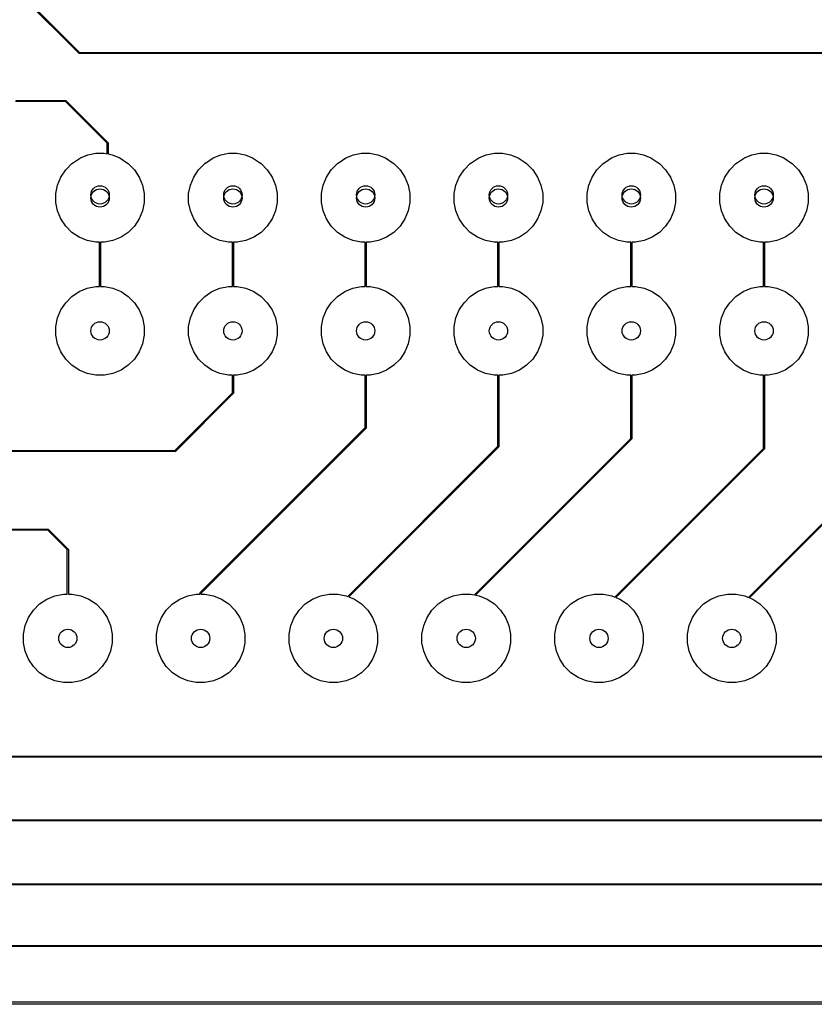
# Model space of a CAD drawing. Extents: x 122.6 to 194.2, y -146.1 to -73.8.
# Tile 4 of 11: x 149.7 to 164.9, y -146.1 to -127.3. Entities that reach past the tile are written whole.
import ezdxf

# ---------------------------------------------------------------- set-up
doc = ezdxf.new("R2010")
doc.units = 0
doc.layers.add('BLACK', color=7, linetype='CONTINUOUS')

msp = doc.modelspace()

# ---------------------------------------------------------------- linework, layer by layer
at = {"layer": 'BLACK', "linetype": 'CONTINUOUS'}
for p, q in [((150.877929, -127.947071), (148.727929, -125.797071)), ((148.745, -125.785858), (150.889142, -127.93)), ((150.881173, -127.949239), (150.877929, -127.947071)), ((150.885, -127.95), (150.881173, -127.949239)), ((169.170858, -127.95), (150.885, -127.95)), ((150.889142, -127.93), (169.175, -127.93)), ((150.620858, -128.87), (149.665, -128.87)), ((149.669142, -128.85), (150.625, -128.85)), ((151.415, -129.664142), (150.620858, -128.87)), ((150.625, -128.85), (150.628827, -128.850761)), ((150.628827, -128.850761), (150.632071, -128.852929)), ((150.632071, -128.852929), (151.432071, -129.652929)), ((151.415, -129.867061), (151.415, -129.664142)), ((151.432071, -129.652929), (151.434239, -129.656173)), ((151.434239, -129.656173), (151.435, -129.66)), ((151.435, -129.66), (151.435, -129.871039)), ((151.049982, -129.886841), (151.203796, -129.856245)), ((151.203796, -129.856245), (151.360624, -129.856245)), ((151.360624, -129.856245), (151.415, -129.867061)), ((153.589982, -129.886841), (153.743796, -129.856245)), ((153.743796, -129.856245), (153.900624, -129.856245)), ((153.900624, -129.856245), (154.054438, -129.886841)), ((156.129982, -129.886841), (156.283796, -129.856245)), ((156.283796, -129.856245), (156.440624, -129.856245)), ((156.440624, -129.856245), (156.594438, -129.886841)), ((158.669982, -129.886841), (158.823796, -129.856245)), ((158.823796, -129.856245), (158.980624, -129.856245)), ((158.980624, -129.856245), (159.134438, -129.886841)), ((161.209982, -129.886841), (161.363796, -129.856245)), ((161.363796, -129.856245), (161.520624, -129.856245)), ((161.520624, -129.856245), (161.674438, -129.886841)), ((163.749982, -129.886841), (163.903796, -129.856245)), ((163.903796, -129.856245), (164.060624, -129.856245)), ((164.060624, -129.856245), (164.214438, -129.886841)), ((150.742976, -130.055334), (150.774227, -130.034452)), ((150.774227, -130.034452), (150.774695, -130.033985)), ((150.774695, -130.033985), (150.905093, -129.946856)), ((150.905093, -129.946856), (151.049982, -129.886841)), ((151.435, -129.871039), (151.514438, -129.886841)), ((151.514438, -129.886841), (151.659327, -129.946856)), ((151.659327, -129.946856), (151.789725, -130.033985)), ((151.789725, -130.033985), (151.790192, -130.034452)), ((151.790192, -130.034452), (151.821444, -130.055334)), ((153.282976, -130.055334), (153.314227, -130.034452)), ((153.314227, -130.034452), (153.314695, -130.033985)), ((153.314695, -130.033985), (153.445093, -129.946856)), ((153.445093, -129.946856), (153.589982, -129.886841)), ((154.054438, -129.886841), (154.199327, -129.946856)), ((154.199327, -129.946856), (154.329725, -130.033985)), ((154.329725, -130.033985), (154.330192, -130.034452)), ((154.330192, -130.034452), (154.361444, -130.055334)), ((155.822976, -130.055334), (155.854227, -130.034452)), ((155.854227, -130.034452), (155.854695, -130.033985)), ((155.854695, -130.033985), (155.985093, -129.946856)), ((155.985093, -129.946856), (156.129982, -129.886841)), ((156.594438, -129.886841), (156.739327, -129.946856)), ((156.739327, -129.946856), (156.869725, -130.033985)), ((156.869725, -130.033985), (156.870192, -130.034452)), ((156.870192, -130.034452), (156.901444, -130.055334)), ((158.362976, -130.055334), (158.394227, -130.034452)), ((158.394227, -130.034452), (158.394695, -130.033985)), ((158.394695, -130.033985), (158.525093, -129.946856)), ((158.525093, -129.946856), (158.669982, -129.886841)), ((159.134438, -129.886841), (159.279327, -129.946856)), ((159.279327, -129.946856), (159.409725, -130.033985)), ((159.409725, -130.033985), (159.410192, -130.034452)), ((159.410192, -130.034452), (159.441444, -130.055334)), ((160.902976, -130.055334), (160.934227, -130.034452)), ((160.934227, -130.034452), (160.934695, -130.033985)), ((160.934695, -130.033985), (161.065093, -129.946856)), ((161.065093, -129.946856), (161.209982, -129.886841)), ((161.674438, -129.886841), (161.819327, -129.946856)), ((161.819327, -129.946856), (161.949725, -130.033985)), ((161.949725, -130.033985), (161.950192, -130.034452)), ((161.950192, -130.034452), (161.981444, -130.055334)), ((163.442976, -130.055334), (163.474227, -130.034452)), ((163.474227, -130.034452), (163.474695, -130.033985)), ((163.474695, -130.033985), (163.605093, -129.946856)), ((163.605093, -129.946856), (163.749982, -129.886841)), ((164.214438, -129.886841), (164.359327, -129.946856)), ((164.359327, -129.946856), (164.489725, -130.033985)), ((164.489725, -130.033985), (164.490192, -130.034452)), ((164.490192, -130.034452), (164.521444, -130.055334)), ((150.532577, -130.311706), (150.625151, -130.173159)), ((150.625151, -130.173159), (150.742976, -130.055334)), ((151.821444, -130.055334), (151.939269, -130.173159)), ((151.939269, -130.173159), (152.031843, -130.311706)), ((153.072577, -130.311706), (153.165151, -130.173159)), ((153.165151, -130.173159), (153.282976, -130.055334)), ((154.361444, -130.055334), (154.479269, -130.173159)), ((154.479269, -130.173159), (154.571843, -130.311706)), ((155.612577, -130.311706), (155.705151, -130.173159)), ((155.705151, -130.173159), (155.822976, -130.055334)), ((156.901444, -130.055334), (157.019269, -130.173159)), ((157.019269, -130.173159), (157.111843, -130.311706)), ((158.152577, -130.311706), (158.245151, -130.173159)), ((158.245151, -130.173159), (158.362976, -130.055334)), ((159.441444, -130.055334), (159.559269, -130.173159)), ((159.559269, -130.173159), (159.651843, -130.311706)), ((160.692577, -130.311706), (160.785151, -130.173159)), ((160.785151, -130.173159), (160.902976, -130.055334)), ((161.981444, -130.055334), (162.099269, -130.173159)), ((162.099269, -130.173159), (162.191843, -130.311706)), ((163.232577, -130.311706), (163.325151, -130.173159)), ((163.325151, -130.173159), (163.442976, -130.055334)), ((164.521444, -130.055334), (164.639269, -130.173159)), ((164.639269, -130.173159), (164.731843, -130.311706)), ((150.468811, -130.465651), (150.532577, -130.311706)), ((152.031843, -130.311706), (152.095609, -130.465651)), ((153.008811, -130.465651), (153.072577, -130.311706)), ((154.571843, -130.311706), (154.635609, -130.465651)), ((155.548811, -130.465651), (155.612577, -130.311706)), ((157.111843, -130.311706), (157.175609, -130.465651)), ((158.088811, -130.465651), (158.152577, -130.311706)), ((159.651843, -130.311706), (159.715609, -130.465651)), ((160.628811, -130.465651), (160.692577, -130.311706)), ((162.191843, -130.311706), (162.255609, -130.465651)), ((163.168811, -130.465651), (163.232577, -130.311706)), ((164.731843, -130.311706), (164.795609, -130.465651)), ((150.436303, -130.629078), (150.468811, -130.465651)), ((152.095609, -130.465651), (152.128117, -130.629078)), ((152.976303, -130.629078), (153.008811, -130.465651)), ((154.635609, -130.465651), (154.668117, -130.629078)), ((155.516303, -130.629078), (155.548811, -130.465651)), ((157.175609, -130.465651), (157.208117, -130.629078)), ((158.056303, -130.629078), (158.088811, -130.465651)), ((159.715609, -130.465651), (159.748117, -130.629078)), ((160.596303, -130.629078), (160.628811, -130.465651)), ((162.255609, -130.465651), (162.288117, -130.629078)), ((163.136303, -130.629078), (163.168811, -130.465651)), ((164.795609, -130.465651), (164.828117, -130.629078)), ((150.436303, -130.795708), (150.436303, -130.629078)), ((150.468811, -130.959135), (150.436303, -130.795708)), ((152.128117, -130.795708), (152.095609, -130.959135)), ((152.128117, -130.629078), (152.128117, -130.795708)), ((152.976303, -130.795708), (152.976303, -130.629078)), ((153.008811, -130.959135), (152.976303, -130.795708)), ((154.668117, -130.795708), (154.635609, -130.959135)), ((154.668117, -130.629078), (154.668117, -130.795708)), ((155.516303, -130.795708), (155.516303, -130.629078)), ((155.548811, -130.959135), (155.516303, -130.795708)), ((157.208117, -130.795708), (157.175609, -130.959135)), ((157.208117, -130.629078), (157.208117, -130.795708)), ((158.056303, -130.795708), (158.056303, -130.629078)), ((158.088811, -130.959135), (158.056303, -130.795708)), ((159.748117, -130.795708), (159.715609, -130.959135)), ((159.748117, -130.629078), (159.748117, -130.795708)), ((160.596303, -130.795708), (160.596303, -130.629078)), ((160.628811, -130.959135), (160.596303, -130.795708)), ((162.288117, -130.795708), (162.255609, -130.959135)), ((162.288117, -130.629078), (162.288117, -130.795708)), ((163.136303, -130.795708), (163.136303, -130.629078)), ((163.168811, -130.959135), (163.136303, -130.795708)), ((164.828117, -130.795708), (164.795609, -130.959135)), ((164.828117, -130.629078), (164.828117, -130.795708)), ((150.532577, -131.11308), (150.468811, -130.959135)), ((152.095609, -130.959135), (152.031843, -131.11308)), ((153.072577, -131.11308), (153.008811, -130.959135)), ((154.635609, -130.959135), (154.571843, -131.11308)), ((155.612577, -131.11308), (155.548811, -130.959135)), ((157.175609, -130.959135), (157.111843, -131.11308)), ((158.152577, -131.11308), (158.088811, -130.959135)), ((159.715609, -130.959135), (159.651843, -131.11308)), ((160.692577, -131.11308), (160.628811, -130.959135)), ((162.255609, -130.959135), (162.191843, -131.11308)), ((163.232577, -131.11308), (163.168811, -130.959135)), ((164.795609, -130.959135), (164.731843, -131.11308)), ((150.625151, -131.251627), (150.532577, -131.11308)), ((152.031843, -131.11308), (151.939269, -131.251627)), ((153.165151, -131.251627), (153.072577, -131.11308)), ((154.571843, -131.11308), (154.479269, -131.251627)), ((155.705151, -131.251627), (155.612577, -131.11308)), ((157.111843, -131.11308), (157.019269, -131.251627)), ((158.245151, -131.251627), (158.152577, -131.11308)), ((159.651843, -131.11308), (159.559269, -131.251627)), ((160.785151, -131.251627), (160.692577, -131.11308)), ((162.191843, -131.11308), (162.099269, -131.251627)), ((163.325151, -131.251627), (163.232577, -131.11308)), ((164.731843, -131.11308), (164.639269, -131.251627)), ((150.742976, -131.369452), (150.625151, -131.251627)), ((150.881523, -131.462026), (150.742976, -131.369452)), ((151.821444, -131.369452), (151.682897, -131.462026)), ((151.939269, -131.251627), (151.821444, -131.369452)), ((153.282976, -131.369452), (153.165151, -131.251627)), ((153.421523, -131.462026), (153.282976, -131.369452)), ((154.361444, -131.369452), (154.222897, -131.462026)), ((154.479269, -131.251627), (154.361444, -131.369452)), ((155.822976, -131.369452), (155.705151, -131.251627)), ((155.961523, -131.462026), (155.822976, -131.369452)), ((156.901444, -131.369452), (156.762897, -131.462026)), ((157.019269, -131.251627), (156.901444, -131.369452)), ((158.362976, -131.369452), (158.245151, -131.251627)), ((158.501523, -131.462026), (158.362976, -131.369452)), ((159.441444, -131.369452), (159.302897, -131.462026)), ((159.559269, -131.251627), (159.441444, -131.369452)), ((160.902976, -131.369452), (160.785151, -131.251627)), ((161.041523, -131.462026), (160.902976, -131.369452)), ((161.981444, -131.369452), (161.842897, -131.462026)), ((162.099269, -131.251627), (161.981444, -131.369452)), ((163.442976, -131.369452), (163.325151, -131.251627)), ((163.581523, -131.462026), (163.442976, -131.369452)), ((164.521444, -131.369452), (164.382897, -131.462026)), ((164.639269, -131.251627), (164.521444, -131.369452)), ((151.035468, -131.525792), (150.881523, -131.462026)), ((151.198895, -131.5583), (151.035468, -131.525792)), ((151.528952, -131.525792), (151.365525, -131.5583)), ((151.682897, -131.462026), (151.528952, -131.525792)), ((153.575468, -131.525792), (153.421523, -131.462026)), ((153.738895, -131.5583), (153.575468, -131.525792)), ((154.068952, -131.525792), (153.905525, -131.5583)), ((154.222897, -131.462026), (154.068952, -131.525792)), ((156.115468, -131.525792), (155.961523, -131.462026)), ((156.278895, -131.5583), (156.115468, -131.525792)), ((156.608952, -131.525792), (156.445525, -131.5583)), ((156.762897, -131.462026), (156.608952, -131.525792)), ((158.655468, -131.525792), (158.501523, -131.462026)), ((158.818895, -131.5583), (158.655468, -131.525792)), ((159.148952, -131.525792), (158.985525, -131.5583)), ((159.302897, -131.462026), (159.148952, -131.525792)), ((161.195468, -131.525792), (161.041523, -131.462026)), ((161.358895, -131.5583), (161.195468, -131.525792)), ((161.688952, -131.525792), (161.525525, -131.5583)), ((161.842897, -131.462026), (161.688952, -131.525792)), ((163.735468, -131.525792), (163.581523, -131.462026)), ((163.898895, -131.5583), (163.735468, -131.525792)), ((164.228952, -131.525792), (164.065525, -131.5583)), ((164.382897, -131.462026), (164.228952, -131.525792)), ((151.27221, -131.5583), (151.198895, -131.5583)), ((151.27221, -132.406486), (151.27221, -131.5583)), ((151.365525, -131.5583), (151.29221, -131.5583)), ((151.29221, -131.5583), (151.29221, -132.406486)), ((153.81221, -131.5583), (153.738895, -131.5583)), ((153.81221, -132.406486), (153.81221, -131.5583)), ((153.905525, -131.5583), (153.83221, -131.5583)), ((153.83221, -131.5583), (153.83221, -132.406486)), ((156.35221, -131.5583), (156.278895, -131.5583)), ((156.35221, -132.406486), (156.35221, -131.5583)), ((156.445525, -131.5583), (156.37221, -131.5583)), ((156.37221, -131.5583), (156.37221, -132.406486)), ((158.89221, -131.5583), (158.818895, -131.5583)), ((158.89221, -132.406486), (158.89221, -131.5583)), ((158.985525, -131.5583), (158.91221, -131.5583)), ((158.91221, -131.5583), (158.91221, -132.406486)), ((161.43221, -131.5583), (161.358895, -131.5583)), ((161.43221, -132.406486), (161.43221, -131.5583)), ((161.525525, -131.5583), (161.45221, -131.5583)), ((161.45221, -131.5583), (161.45221, -132.406486)), ((163.97221, -131.5583), (163.898895, -131.5583)), ((163.97221, -132.406486), (163.97221, -131.5583)), ((164.065525, -131.5583), (163.99221, -131.5583)), ((163.99221, -131.5583), (163.99221, -132.406486)), ((150.881523, -132.50276), (151.035468, -132.438994)), ((151.035468, -132.438994), (151.198895, -132.406486)), ((151.198895, -132.406486), (151.27221, -132.406486)), ((151.29221, -132.406486), (151.365525, -132.406486)), ((151.365525, -132.406486), (151.528952, -132.438994)), ((151.528952, -132.438994), (151.682897, -132.50276)), ((153.421523, -132.50276), (153.575468, -132.438994)), ((153.575468, -132.438994), (153.738895, -132.406486)), ((153.738895, -132.406486), (153.81221, -132.406486)), ((153.83221, -132.406486), (153.905525, -132.406486)), ((153.905525, -132.406486), (154.068952, -132.438994)), ((154.068952, -132.438994), (154.222897, -132.50276)), ((155.961523, -132.50276), (156.115468, -132.438994)), ((156.115468, -132.438994), (156.278895, -132.406486)), ((156.278895, -132.406486), (156.35221, -132.406486)), ((156.37221, -132.406486), (156.445525, -132.406486)), ((156.445525, -132.406486), (156.608952, -132.438994)), ((156.608952, -132.438994), (156.762897, -132.50276)), ((158.501523, -132.50276), (158.655468, -132.438994)), ((158.655468, -132.438994), (158.818895, -132.406486)), ((158.818895, -132.406486), (158.89221, -132.406486)), ((158.91221, -132.406486), (158.985525, -132.406486)), ((158.985525, -132.406486), (159.148952, -132.438994)), ((159.148952, -132.438994), (159.302897, -132.50276)), ((161.041523, -132.50276), (161.195468, -132.438994)), ((161.195468, -132.438994), (161.358895, -132.406486)), ((161.358895, -132.406486), (161.43221, -132.406486)), ((161.45221, -132.406486), (161.525525, -132.406486)), ((161.525525, -132.406486), (161.688952, -132.438994)), ((161.688952, -132.438994), (161.842897, -132.50276)), ((163.581523, -132.50276), (163.735468, -132.438994)), ((163.735468, -132.438994), (163.898895, -132.406486)), ((163.898895, -132.406486), (163.97221, -132.406486)), ((163.99221, -132.406486), (164.065525, -132.406486)), ((164.065525, -132.406486), (164.228952, -132.438994)), ((164.228952, -132.438994), (164.382897, -132.50276)), ((150.625151, -132.713159), (150.742976, -132.595334)), ((150.742976, -132.595334), (150.881523, -132.50276)), ((151.682897, -132.50276), (151.821444, -132.595334)), ((151.821444, -132.595334), (151.939269, -132.713159)), ((153.165151, -132.713159), (153.282976, -132.595334)), ((153.282976, -132.595334), (153.421523, -132.50276)), ((154.222897, -132.50276), (154.361444, -132.595334)), ((154.361444, -132.595334), (154.479269, -132.713159)), ((155.705151, -132.713159), (155.822976, -132.595334)), ((155.822976, -132.595334), (155.961523, -132.50276)), ((156.762897, -132.50276), (156.901444, -132.595334)), ((156.901444, -132.595334), (157.019269, -132.713159)), ((158.245151, -132.713159), (158.362976, -132.595334)), ((158.362976, -132.595334), (158.501523, -132.50276)), ((159.302897, -132.50276), (159.441444, -132.595334)), ((159.441444, -132.595334), (159.559269, -132.713159)), ((160.785151, -132.713159), (160.902976, -132.595334)), ((160.902976, -132.595334), (161.041523, -132.50276)), ((161.842897, -132.50276), (161.981444, -132.595334)), ((161.981444, -132.595334), (162.099269, -132.713159)), ((163.325151, -132.713159), (163.442976, -132.595334)), ((163.442976, -132.595334), (163.581523, -132.50276)), ((164.382897, -132.50276), (164.521444, -132.595334)), ((164.521444, -132.595334), (164.639269, -132.713159)), ((150.468811, -133.005651), (150.532577, -132.851706)), ((150.532577, -132.851706), (150.625151, -132.713159)), ((151.939269, -132.713159), (152.031843, -132.851706)), ((152.031843, -132.851706), (152.095609, -133.005651)), ((153.008811, -133.005651), (153.072577, -132.851706)), ((153.072577, -132.851706), (153.165151, -132.713159)), ((154.479269, -132.713159), (154.571843, -132.851706)), ((154.571843, -132.851706), (154.635609, -133.005651)), ((155.548811, -133.005651), (155.612577, -132.851706)), ((155.612577, -132.851706), (155.705151, -132.713159)), ((157.019269, -132.713159), (157.111843, -132.851706)), ((157.111843, -132.851706), (157.175609, -133.005651)), ((158.088811, -133.005651), (158.152577, -132.851706)), ((158.152577, -132.851706), (158.245151, -132.713159)), ((159.559269, -132.713159), (159.651843, -132.851706)), ((159.651843, -132.851706), (159.715609, -133.005651)), ((160.628811, -133.005651), (160.692577, -132.851706)), ((160.692577, -132.851706), (160.785151, -132.713159)), ((162.099269, -132.713159), (162.191843, -132.851706)), ((162.191843, -132.851706), (162.255609, -133.005651)), ((163.168811, -133.005651), (163.232577, -132.851706)), ((163.232577, -132.851706), (163.325151, -132.713159)), ((164.639269, -132.713159), (164.731843, -132.851706)), ((164.731843, -132.851706), (164.795609, -133.005651)), ((150.436303, -133.169078), (150.468811, -133.005651)), ((152.095609, -133.005651), (152.128117, -133.169078)), ((152.976303, -133.169078), (153.008811, -133.005651)), ((154.635609, -133.005651), (154.668117, -133.169078)), ((155.516303, -133.169078), (155.548811, -133.005651)), ((157.175609, -133.005651), (157.208117, -133.169078)), ((158.056303, -133.169078), (158.088811, -133.005651)), ((159.715609, -133.005651), (159.748117, -133.169078)), ((160.596303, -133.169078), (160.628811, -133.005651)), ((162.255609, -133.005651), (162.288117, -133.169078)), ((163.136303, -133.169078), (163.168811, -133.005651)), ((164.795609, -133.005651), (164.828117, -133.169078)), ((150.436303, -133.335708), (150.436303, -133.169078)), ((152.128117, -133.169078), (152.128117, -133.335708)), ((152.976303, -133.335708), (152.976303, -133.169078)), ((154.668117, -133.169078), (154.668117, -133.335708)), ((155.516303, -133.335708), (155.516303, -133.169078)), ((157.208117, -133.169078), (157.208117, -133.335708)), ((158.056303, -133.335708), (158.056303, -133.169078)), ((159.748117, -133.169078), (159.748117, -133.335708)), ((160.596303, -133.335708), (160.596303, -133.169078)), ((162.288117, -133.169078), (162.288117, -133.335708)), ((163.136303, -133.335708), (163.136303, -133.169078)), ((164.828117, -133.169078), (164.828117, -133.335708)), ((150.468811, -133.499135), (150.436303, -133.335708)), ((152.128117, -133.335708), (152.095609, -133.499135)), ((153.008811, -133.499135), (152.976303, -133.335708)), ((154.668117, -133.335708), (154.635609, -133.499135)), ((155.548811, -133.499135), (155.516303, -133.335708)), ((157.208117, -133.335708), (157.175609, -133.499135)), ((158.088811, -133.499135), (158.056303, -133.335708)), ((159.748117, -133.335708), (159.715609, -133.499135)), ((160.628811, -133.499135), (160.596303, -133.335708)), ((162.288117, -133.335708), (162.255609, -133.499135)), ((163.168811, -133.499135), (163.136303, -133.335708)), ((164.828117, -133.335708), (164.795609, -133.499135)), ((150.532577, -133.65308), (150.468811, -133.499135)), ((152.095609, -133.499135), (152.031843, -133.65308)), ((153.072577, -133.65308), (153.008811, -133.499135)), ((154.635609, -133.499135), (154.571843, -133.65308)), ((155.612577, -133.65308), (155.548811, -133.499135)), ((157.175609, -133.499135), (157.111843, -133.65308)), ((158.152577, -133.65308), (158.088811, -133.499135)), ((159.715609, -133.499135), (159.651843, -133.65308)), ((160.692577, -133.65308), (160.628811, -133.499135)), ((162.255609, -133.499135), (162.191843, -133.65308)), ((163.232577, -133.65308), (163.168811, -133.499135)), ((164.795609, -133.499135), (164.731843, -133.65308)), ((150.625151, -133.791627), (150.532577, -133.65308)), ((150.742976, -133.909452), (150.625151, -133.791627)), ((151.939269, -133.791627), (151.821444, -133.909452)), ((152.031843, -133.65308), (151.939269, -133.791627)), ((153.165151, -133.791627), (153.072577, -133.65308)), ((153.282976, -133.909452), (153.165151, -133.791627)), ((154.479269, -133.791627), (154.361444, -133.909452)), ((154.571843, -133.65308), (154.479269, -133.791627)), ((155.705151, -133.791627), (155.612577, -133.65308)), ((155.822976, -133.909452), (155.705151, -133.791627)), ((157.019269, -133.791627), (156.901444, -133.909452)), ((157.111843, -133.65308), (157.019269, -133.791627)), ((158.245151, -133.791627), (158.152577, -133.65308)), ((158.362976, -133.909452), (158.245151, -133.791627)), ((159.559269, -133.791627), (159.441444, -133.909452)), ((159.651843, -133.65308), (159.559269, -133.791627)), ((160.785151, -133.791627), (160.692577, -133.65308)), ((160.902976, -133.909452), (160.785151, -133.791627)), ((162.099269, -133.791627), (161.981444, -133.909452)), ((162.191843, -133.65308), (162.099269, -133.791627)), ((163.325151, -133.791627), (163.232577, -133.65308)), ((163.442976, -133.909452), (163.325151, -133.791627)), ((164.639269, -133.791627), (164.521444, -133.909452)), ((164.731843, -133.65308), (164.639269, -133.791627)), ((150.881523, -134.002026), (150.742976, -133.909452)), ((151.035468, -134.065792), (150.881523, -134.002026)), ((151.682897, -134.002026), (151.528952, -134.065792)), ((151.821444, -133.909452), (151.682897, -134.002026)), ((153.421523, -134.002026), (153.282976, -133.909452)), ((153.575468, -134.065792), (153.421523, -134.002026)), ((154.222897, -134.002026), (154.068952, -134.065792)), ((154.361444, -133.909452), (154.222897, -134.002026)), ((155.961523, -134.002026), (155.822976, -133.909452)), ((156.115468, -134.065792), (155.961523, -134.002026)), ((156.762897, -134.002026), (156.608952, -134.065792)), ((156.901444, -133.909452), (156.762897, -134.002026)), ((158.501523, -134.002026), (158.362976, -133.909452)), ((158.655468, -134.065792), (158.501523, -134.002026)), ((159.302897, -134.002026), (159.148952, -134.065792)), ((159.441444, -133.909452), (159.302897, -134.002026)), ((161.041523, -134.002026), (160.902976, -133.909452)), ((161.195468, -134.065792), (161.041523, -134.002026)), ((161.842897, -134.002026), (161.688952, -134.065792)), ((161.981444, -133.909452), (161.842897, -134.002026)), ((163.581523, -134.002026), (163.442976, -133.909452)), ((163.735468, -134.065792), (163.581523, -134.002026)), ((164.382897, -134.002026), (164.228952, -134.065792)), ((164.521444, -133.909452), (164.382897, -134.002026)), ((151.198895, -134.0983), (151.035468, -134.065792)), ((151.365525, -134.0983), (151.198895, -134.0983)), ((151.528952, -134.065792), (151.365525, -134.0983)), ((153.738895, -134.0983), (153.575468, -134.065792)), ((153.81221, -134.0983), (153.738895, -134.0983)), ((153.81221, -134.438648), (153.81221, -134.0983)), ((153.905525, -134.0983), (153.83221, -134.0983)), ((153.83221, -134.0983), (153.83221, -134.44279)), ((154.068952, -134.065792), (153.905525, -134.0983)), ((156.278895, -134.0983), (156.115468, -134.065792)), ((156.35221, -134.0983), (156.278895, -134.0983)), ((156.35221, -135.098648), (156.35221, -134.0983)), ((156.445525, -134.0983), (156.37221, -134.0983)), ((156.37221, -134.0983), (156.37221, -135.10279)), ((156.608952, -134.065792), (156.445525, -134.0983)), ((158.818895, -134.0983), (158.655468, -134.065792)), ((158.89221, -134.0983), (158.818895, -134.0983)), ((158.89221, -135.458648), (158.89221, -134.0983)), ((158.985525, -134.0983), (158.91221, -134.0983)), ((158.91221, -134.0983), (158.91221, -135.46279)), ((159.148952, -134.065792), (158.985525, -134.0983)), ((161.358895, -134.0983), (161.195468, -134.065792)), ((161.43221, -134.0983), (161.358895, -134.0983)), ((161.43221, -135.308648), (161.43221, -134.0983)), ((161.525525, -134.0983), (161.45221, -134.0983)), ((161.45221, -134.0983), (161.45221, -135.31279)), ((161.688952, -134.065792), (161.525525, -134.0983)), ((163.898895, -134.0983), (163.735468, -134.065792)), ((163.97221, -134.0983), (163.898895, -134.0983)), ((163.97221, -135.498648), (163.97221, -134.0983)), ((164.065525, -134.0983), (163.99221, -134.0983)), ((163.99221, -134.0983), (163.99221, -135.50279)), ((164.228952, -134.065792), (164.065525, -134.0983)), ((152.710858, -135.54), (153.81221, -134.438648)), ((153.829281, -134.449861), (152.722071, -135.557071)), ((153.831449, -134.446617), (153.829281, -134.449861)), ((153.83221, -134.44279), (153.831449, -134.446617)), ((153.197929, -138.252929), (156.35221, -135.098648)), ((156.369281, -135.109861), (153.215, -138.264142)), ((156.371449, -135.106617), (156.369281, -135.109861)), ((156.37221, -135.10279), (156.371449, -135.106617)), ((158.44209, -138.298767), (161.43221, -135.308648)), ((161.449281, -135.319861), (158.465681, -138.30346)), ((161.451449, -135.316617), (161.449281, -135.319861)), ((161.45221, -135.31279), (161.451449, -135.316617)), ((156.021804, -138.329053), (158.89221, -135.458648)), ((158.909281, -135.469861), (156.041804, -138.337337)), ((158.911449, -135.466617), (158.909281, -135.469861)), ((158.91221, -135.46279), (158.911449, -135.466617)), ((161.130088, -138.340769), (163.97221, -135.498648)), ((163.989281, -135.509861), (161.150088, -138.349053)), ((163.991449, -135.506617), (163.989281, -135.509861)), ((163.99221, -135.50279), (163.991449, -135.506617)), ((147.055, -135.54), (152.710858, -135.54)), ((152.715, -135.56), (147.059142, -135.56)), ((152.718827, -135.559239), (152.715, -135.56)), ((152.722071, -135.557071), (152.718827, -135.559239)), ((163.684231, -138.346626), (166.51221, -135.518648)), ((166.529281, -135.529861), (163.70423, -138.354911)), ((150.280858, -137.06), (148.728843, -137.06)), ((148.731148, -137.04), (150.285, -137.04)), ((150.655, -137.434142), (150.280858, -137.06)), ((150.285, -137.04), (150.288827, -137.040761)), ((150.288827, -137.040761), (150.292071, -137.042929)), ((150.292071, -137.042929), (150.672071, -137.422929)), ((150.655, -138.284093), (150.655, -137.434142)), ((150.672071, -137.422929), (150.674239, -137.426173)), ((150.674239, -137.426173), (150.675, -137.43)), ((150.675, -137.43), (150.675, -138.284093)), ((150.264313, -138.380367), (150.418258, -138.316601)), ((150.418258, -138.316601), (150.581685, -138.284093)), ((150.581685, -138.284093), (150.655, -138.284093)), ((150.675, -138.284093), (150.748315, -138.284093)), ((150.748315, -138.284093), (150.911742, -138.316601)), ((150.911742, -138.316601), (151.065687, -138.380367)), ((152.804313, -138.380367), (152.958258, -138.316601)), ((152.958258, -138.316601), (153.121685, -138.284093)), ((153.121685, -138.284093), (153.195, -138.284093)), ((153.195, -138.26), (153.195761, -138.256173)), ((153.195, -138.284093), (153.195, -138.26)), ((153.195761, -138.256173), (153.197929, -138.252929)), ((153.215, -138.264142), (153.215, -138.284093)), ((153.215, -138.284093), (153.288315, -138.284093)), ((153.288315, -138.284093), (153.451742, -138.316601)), ((153.451742, -138.316601), (153.605687, -138.380367)), ((155.344313, -138.380367), (155.498258, -138.316601)), ((155.498258, -138.316601), (155.661685, -138.284093)), ((155.661685, -138.284093), (155.828315, -138.284093)), ((155.828315, -138.284093), (155.991742, -138.316601)), ((155.991742, -138.316601), (156.021804, -138.329053)), ((157.884313, -138.380367), (158.038258, -138.316601)), ((158.038258, -138.316601), (158.201685, -138.284093)), ((158.201685, -138.284093), (158.368315, -138.284093)), ((158.368315, -138.284093), (158.44209, -138.298767)), ((158.465681, -138.30346), (158.531742, -138.316601)), ((158.531742, -138.316601), (158.685687, -138.380367)), ((160.424313, -138.380367), (160.578258, -138.316601)), ((160.578258, -138.316601), (160.741685, -138.284093)), ((160.741685, -138.284093), (160.908315, -138.284093)), ((160.908315, -138.284093), (161.071742, -138.316601)), ((161.071742, -138.316601), (161.130088, -138.340769)), ((162.964313, -138.380367), (163.118258, -138.316601)), ((163.118258, -138.316601), (163.281685, -138.284093)), ((163.281685, -138.284093), (163.448315, -138.284093)), ((163.448315, -138.284093), (163.611742, -138.316601)), ((163.611742, -138.316601), (163.684231, -138.346626)), ((150.007941, -138.590766), (150.125766, -138.472941)), ((150.125766, -138.472941), (150.264313, -138.380367)), ((151.065687, -138.380367), (151.204234, -138.472941)), ((151.204234, -138.472941), (151.322059, -138.590766)), ((152.547941, -138.590766), (152.665766, -138.472941)), ((152.665766, -138.472941), (152.804313, -138.380367)), ((153.605687, -138.380367), (153.744234, -138.472941)), ((153.744234, -138.472941), (153.862059, -138.590766)), ((155.087941, -138.590766), (155.205766, -138.472941)), ((155.205766, -138.472941), (155.344313, -138.380367)), ((156.041804, -138.337337), (156.145687, -138.380367)), ((156.145687, -138.380367), (156.284234, -138.472941)), ((156.284234, -138.472941), (156.402059, -138.590766)), ((157.627941, -138.590766), (157.745766, -138.472941)), ((157.745766, -138.472941), (157.884313, -138.380367)), ((158.685687, -138.380367), (158.824234, -138.472941)), ((158.824234, -138.472941), (158.942059, -138.590766)), ((160.167941, -138.590766), (160.285766, -138.472941)), ((160.285766, -138.472941), (160.424313, -138.380367)), ((161.150088, -138.349053), (161.225687, -138.380367)), ((161.225687, -138.380367), (161.364234, -138.472941)), ((161.364234, -138.472941), (161.482059, -138.590766)), ((162.707941, -138.590766), (162.825766, -138.472941)), ((162.825766, -138.472941), (162.964313, -138.380367)), ((163.70423, -138.354911), (163.765687, -138.380367)), ((163.765687, -138.380367), (163.904234, -138.472941)), ((163.904234, -138.472941), (164.022059, -138.590766)), ((149.915367, -138.729313), (150.007941, -138.590766)), ((151.322059, -138.590766), (151.414633, -138.729313)), ((152.455367, -138.729313), (152.547941, -138.590766)), ((153.862059, -138.590766), (153.954633, -138.729313)), ((154.995367, -138.729313), (155.087941, -138.590766)), ((156.402059, -138.590766), (156.494633, -138.729313)), ((157.535367, -138.729313), (157.627941, -138.590766)), ((158.942059, -138.590766), (159.034633, -138.729313)), ((160.075367, -138.729313), (160.167941, -138.590766)), ((161.482059, -138.590766), (161.574633, -138.729313)), ((162.615367, -138.729313), (162.707941, -138.590766)), ((164.022059, -138.590766), (164.114633, -138.729313)), ((149.819093, -139.046685), (149.851601, -138.883258)), ((149.851601, -138.883258), (149.915367, -138.729313)), ((151.414633, -138.729313), (151.478399, -138.883258)), ((151.478399, -138.883258), (151.510907, -139.046685)), ((152.359093, -139.046685), (152.391601, -138.883258)), ((152.391601, -138.883258), (152.455367, -138.729313)), ((153.954633, -138.729313), (154.018399, -138.883258)), ((154.018399, -138.883258), (154.050907, -139.046685)), ((154.899093, -139.046685), (154.931601, -138.883258)), ((154.931601, -138.883258), (154.995367, -138.729313)), ((156.494633, -138.729313), (156.558399, -138.883258)), ((156.558399, -138.883258), (156.590907, -139.046685)), ((157.439093, -139.046685), (157.471601, -138.883258)), ((157.471601, -138.883258), (157.535367, -138.729313)), ((159.034633, -138.729313), (159.098399, -138.883258)), ((159.098399, -138.883258), (159.130907, -139.046685)), ((159.979093, -139.046685), (160.011601, -138.883258)), ((160.011601, -138.883258), (160.075367, -138.729313)), ((161.574633, -138.729313), (161.638399, -138.883258)), ((161.638399, -138.883258), (161.670907, -139.046685)), ((162.519093, -139.046685), (162.551601, -138.883258)), ((162.551601, -138.883258), (162.615367, -138.729313)), ((164.114633, -138.729313), (164.178399, -138.883258)), ((164.178399, -138.883258), (164.210907, -139.046685)), ((149.819093, -139.213315), (149.819093, -139.046685)), ((151.510907, -139.046685), (151.510907, -139.213315)), ((152.359093, -139.213315), (152.359093, -139.046685)), ((154.050907, -139.046685), (154.050907, -139.213315)), ((154.899093, -139.213315), (154.899093, -139.046685)), ((156.590907, -139.046685), (156.590907, -139.213315)), ((157.439093, -139.213315), (157.439093, -139.046685)), ((159.130907, -139.046685), (159.130907, -139.213315)), ((159.979093, -139.213315), (159.979093, -139.046685)), ((161.670907, -139.046685), (161.670907, -139.213315)), ((162.519093, -139.213315), (162.519093, -139.046685)), ((164.210907, -139.046685), (164.210907, -139.213315)), ((149.851601, -139.376742), (149.819093, -139.213315)), ((151.510907, -139.213315), (151.478399, -139.376742)), ((152.391601, -139.376742), (152.359093, -139.213315)), ((154.050907, -139.213315), (154.018399, -139.376742)), ((154.931601, -139.376742), (154.899093, -139.213315)), ((156.590907, -139.213315), (156.558399, -139.376742)), ((157.471601, -139.376742), (157.439093, -139.213315)), ((159.130907, -139.213315), (159.098399, -139.376742)), ((160.011601, -139.376742), (159.979093, -139.213315)), ((161.670907, -139.213315), (161.638399, -139.376742)), ((162.551601, -139.376742), (162.519093, -139.213315)), ((164.210907, -139.213315), (164.178399, -139.376742)), ((149.915367, -139.530687), (149.851601, -139.376742)), ((151.478399, -139.376742), (151.414633, -139.530687)), ((152.455367, -139.530687), (152.391601, -139.376742)), ((154.018399, -139.376742), (153.954633, -139.530687)), ((154.995367, -139.530687), (154.931601, -139.376742)), ((156.558399, -139.376742), (156.494633, -139.530687)), ((157.535367, -139.530687), (157.471601, -139.376742)), ((159.098399, -139.376742), (159.034633, -139.530687)), ((160.075367, -139.530687), (160.011601, -139.376742)), ((161.638399, -139.376742), (161.574633, -139.530687)), ((162.615367, -139.530687), (162.551601, -139.376742)), ((164.178399, -139.376742), (164.114633, -139.530687)), ((150.007941, -139.669234), (149.915367, -139.530687)), ((151.414633, -139.530687), (151.322059, -139.669234)), ((152.547941, -139.669234), (152.455367, -139.530687)), ((153.954633, -139.530687), (153.862059, -139.669234)), ((155.087941, -139.669234), (154.995367, -139.530687)), ((156.494633, -139.530687), (156.402059, -139.669234)), ((157.627941, -139.669234), (157.535367, -139.530687)), ((159.034633, -139.530687), (158.942059, -139.669234)), ((160.167941, -139.669234), (160.075367, -139.530687)), ((161.574633, -139.530687), (161.482059, -139.669234)), ((162.707941, -139.669234), (162.615367, -139.530687)), ((164.114633, -139.530687), (164.022059, -139.669234)), ((150.125766, -139.787059), (150.007941, -139.669234)), ((150.264313, -139.879633), (150.125766, -139.787059)), ((151.204234, -139.787059), (151.065687, -139.879633)), ((151.322059, -139.669234), (151.204234, -139.787059)), ((152.665766, -139.787059), (152.547941, -139.669234)), ((152.804313, -139.879633), (152.665766, -139.787059)), ((153.744234, -139.787059), (153.605687, -139.879633)), ((153.862059, -139.669234), (153.744234, -139.787059)), ((155.205766, -139.787059), (155.087941, -139.669234)), ((155.344313, -139.879633), (155.205766, -139.787059)), ((156.284234, -139.787059), (156.145687, -139.879633)), ((156.402059, -139.669234), (156.284234, -139.787059)), ((157.745766, -139.787059), (157.627941, -139.669234)), ((157.884313, -139.879633), (157.745766, -139.787059)), ((158.824234, -139.787059), (158.685687, -139.879633)), ((158.942059, -139.669234), (158.824234, -139.787059)), ((160.285766, -139.787059), (160.167941, -139.669234)), ((160.424313, -139.879633), (160.285766, -139.787059)), ((161.364234, -139.787059), (161.225687, -139.879633)), ((161.482059, -139.669234), (161.364234, -139.787059)), ((162.825766, -139.787059), (162.707941, -139.669234)), ((162.964313, -139.879633), (162.825766, -139.787059)), ((163.904234, -139.787059), (163.765687, -139.879633)), ((164.022059, -139.669234), (163.904234, -139.787059)), ((150.418258, -139.943399), (150.264313, -139.879633)), ((150.581685, -139.975907), (150.418258, -139.943399)), ((150.748315, -139.975907), (150.581685, -139.975907)), ((150.911742, -139.943399), (150.748315, -139.975907)), ((151.065687, -139.879633), (150.911742, -139.943399)), ((152.958258, -139.943399), (152.804313, -139.879633)), ((153.121685, -139.975907), (152.958258, -139.943399)), ((153.288315, -139.975907), (153.121685, -139.975907)), ((153.451742, -139.943399), (153.288315, -139.975907)), ((153.605687, -139.879633), (153.451742, -139.943399)), ((155.498258, -139.943399), (155.344313, -139.879633)), ((155.661685, -139.975907), (155.498258, -139.943399)), ((155.828315, -139.975907), (155.661685, -139.975907)), ((155.991742, -139.943399), (155.828315, -139.975907)), ((156.145687, -139.879633), (155.991742, -139.943399)), ((158.038258, -139.943399), (157.884313, -139.879633)), ((158.201685, -139.975907), (158.038258, -139.943399)), ((158.368315, -139.975907), (158.201685, -139.975907)), ((158.531742, -139.943399), (158.368315, -139.975907)), ((158.685687, -139.879633), (158.531742, -139.943399)), ((160.578258, -139.943399), (160.424313, -139.879633)), ((160.741685, -139.975907), (160.578258, -139.943399)), ((160.908315, -139.975907), (160.741685, -139.975907)), ((161.071742, -139.943399), (160.908315, -139.975907)), ((161.225687, -139.879633), (161.071742, -139.943399)), ((163.118258, -139.943399), (162.964313, -139.879633)), ((163.281685, -139.975907), (163.118258, -139.943399)), ((163.448315, -139.975907), (163.281685, -139.975907)), ((163.611742, -139.943399), (163.448315, -139.975907)), ((163.765687, -139.879633), (163.611742, -139.943399)), ((171.665, -141.4), (147.385, -141.4)), ((147.389142, -141.38), (171.660858, -141.38)), ((172.525, -142.62), (146.675, -142.62)), ((146.679142, -142.6), (172.520858, -142.6)), ((173.405, -143.84), (146.215, -143.84)), ((146.219142, -143.82), (173.400858, -143.82)), ((174.395, -145.02), (145.395, -145.02)), ((145.399142, -145), (174.390858, -145)), ((194.155, -146.125), (122.605, -146.125)), ((122.63, -146.075), (194.13, -146.075))]:
    msp.add_line(p, q, dxfattribs=at)
at = {"layer": 'BLACK'}
for centre in [(151.28221, -130.652393), (151.28221, -130.652393), (151.28221, -130.712393), (151.28221, -130.712393), (153.82221, -130.652393), (153.82221, -130.652393), (153.82221, -130.712393), (153.82221, -130.712393), (156.36221, -130.652393), (156.36221, -130.652393), (156.36221, -130.712393), (156.36221, -130.712393), (158.90221, -130.652393), (158.90221, -130.652393), (158.90221, -130.712393), (158.90221, -130.712393), (161.44221, -130.652393), (161.44221, -130.652393), (161.44221, -130.712393), (161.44221, -130.712393), (163.98221, -130.652393), (163.98221, -130.652393), (163.98221, -130.712393), (163.98221, -130.712393), (151.28221, -133.252393), (151.28221, -133.252393), (153.82221, -133.252393), (153.82221, -133.252393), (156.36221, -133.252393), (156.36221, -133.252393), (158.90221, -133.252393), (158.90221, -133.252393), (161.44221, -133.252393), (161.44221, -133.252393), (163.98221, -133.252393), (163.98221, -133.252393), (150.665, -139.13), (150.665, -139.13), (153.205, -139.13), (153.205, -139.13), (155.745, -139.13), (155.745, -139.13), (158.285, -139.13), (158.285, -139.13), (160.825, -139.13), (160.825, -139.13), (163.365, -139.13), (163.365, -139.13)]:
    msp.add_circle(centre, 0.175, dxfattribs=at)
at = {"layer": 'WHITE'}
for centre in [(151.28221, -130.652393), (151.28221, -130.712393), (153.82221, -130.652393), (153.82221, -130.712393), (156.36221, -130.652393), (156.36221, -130.712393), (158.90221, -130.652393), (158.90221, -130.712393), (161.44221, -130.652393), (161.44221, -130.712393), (163.98221, -130.652393), (163.98221, -130.712393), (151.28221, -133.252393), (153.82221, -133.252393), (156.36221, -133.252393), (158.90221, -133.252393), (161.44221, -133.252393), (163.98221, -133.252393), (150.665, -139.13), (153.205, -139.13), (155.745, -139.13), (158.285, -139.13), (160.825, -139.13), (163.365, -139.13)]:
    msp.add_circle(centre, 0.175, dxfattribs=at)

doc.saveas('drawing.dxf')
